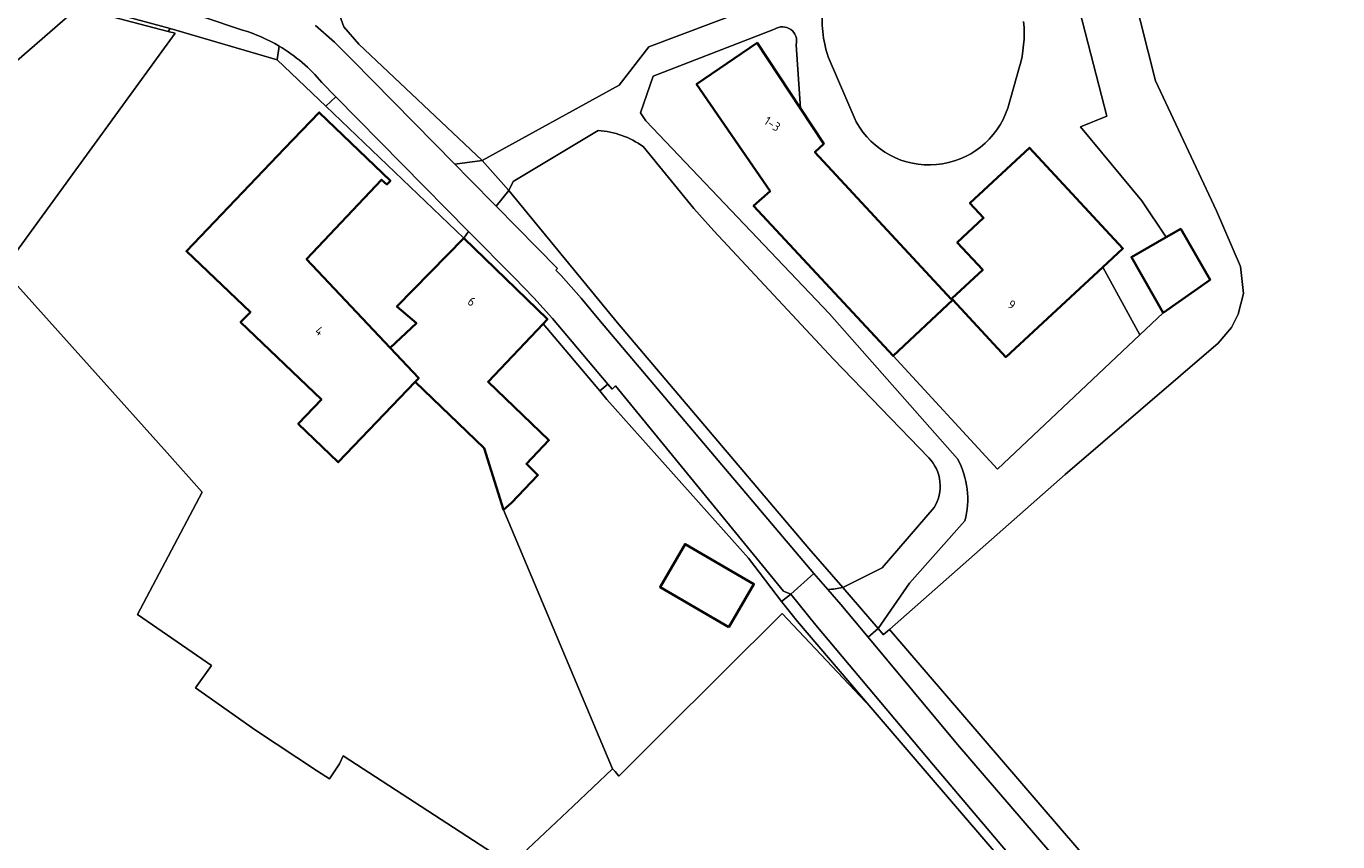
# Model space of a CAD drawing. Extents: x 184422 to 188298, y 343471 to 350189.
# Tile 159 of 256: x 186293 to 186424, y 346709 to 346791. Entities that reach past the tile are written whole.
import ezdxf
from ezdxf.enums import TextEntityAlignment as Align

# ---------------------------------------------------------------- set-up
doc = ezdxf.new("R2010")
doc.units = 0
for name, color, linetype, lineweight in [('B-WA-GR-BEPLANTING_CULTUUR_VASTE PLANTENVAK-GV', 252, 'Continuous', 18), ('B-WA-GR-GRAS-GV', 252, 'Continuous', 13), ('B-WA-GR-GROENVOORZIENING-GV', 252, 'Continuous', 18), ('B-WA-IE-TERREINAFSCHEIDING_KUNSTMATIG_HEKWERK-G', 252, 'IE-TERREINAFSCHEIDING-KUNSTMATIG', 18), ('B-WA-OG-TERREIN_ERF-GV', 252, 'Continuous', 18), ('B-WA-OG-WEG-GV', 252, 'Continuous', 18), ('B-WA-VH-VERHARDING_ASFALT-GV', 252, 'Continuous', 18), ('B-WA-VH-VERHARDING_BETONSTRAATSTEEN-GV', 252, 'Continuous', 18), ('B-WA-VH-VERHARDING_HALFVERHARDING_GRIND-GV', 252, 'Continuous', 18), ('B-WE-OG-BEBOUWING-GV', 250, 'Continuous', 35), ('B-WE-OG-BEBOUWING-T18', 10, 'Continuous', 18)]:
    doc.layers.add(name, color=color, linetype=linetype, lineweight=lineweight)
doc.styles.add('NLCS-ISO-M500-T18', font='NLCS-ISO.ttf', dxfattribs={"height": 0.9})
doc.linetypes.add('IE-TERREINAFSCHEIDING-KUNSTMATIG', pattern='A,4,[82,NLCS.SHX,S=0.75,R=90,X=0,Y=0],4,-2', length=10)

msp = doc.modelspace()

# ---------------------------------------------------------------- linework, layer by layer
at = {"layer": 'B-WA-GR-BEPLANTING_CULTUUR_VASTE PLANTENVAK-GV', "flags": 128}
msp.add_lwpolyline([(186336.926, 346769.522), (186345.318, 346761.403), (186344.895, 346760.959), (186350.557, 346754.234), (186351.355, 346754.908), (186345.811, 346761.466), (186343.947, 346763.558), (186341.994, 346765.569), (186337.423, 346770.204)], close=True, dxfattribs=at)
msp.add_lwpolyline([(186336.926, 346769.522), (186345.318, 346761.403), (186344.895, 346760.959), (186350.557, 346754.234), (186351.355, 346754.908), (186345.811, 346761.466), (186343.947, 346763.558), (186341.994, 346765.569), (186337.423, 346770.204)], close=True, dxfattribs=at)
msp.add_lwpolyline([(186336.926, 346769.522), (186345.318, 346761.403), (186344.895, 346760.959), (186350.557, 346754.234), (186351.355, 346754.908), (186345.811, 346761.466), (186343.947, 346763.558), (186341.994, 346765.569), (186337.423, 346770.204)], close=True, dxfattribs=at)
at = {"layer": 'B-WA-GR-GRAS-GV', "flags": 128}
for points in [[(186532.227, 346873.451), (186443.531, 346919.577), (186421.642, 346929.028), (186407.898, 346919.033), (186387.511, 346902.145), (186378.821, 346894.114), (186354.685, 346866.369), (186354.723, 346866.345), (186353.882, 346865.459), (186371.609, 346856.155), (186391.368, 346843.194), (186394.675, 346832.611), (186398.099, 346816.938), (186398.729, 346814.874), (186406.186, 346785.261), (186412.298, 346772.273), (186414.723, 346766.685), (186415.018, 346763.995), (186414.486, 346761.925), (186413.806, 346760.595), (186412.476, 346758.999), (186397.144, 346745.868), (186379.557, 346730.359), (186407.908, 346697.394)], [(186532.227, 346873.451), (186443.531, 346919.577), (186421.642, 346929.028), (186407.898, 346919.033), (186387.511, 346902.145), (186378.821, 346894.114), (186354.685, 346866.369), (186354.723, 346866.345), (186353.882, 346865.459), (186371.609, 346856.155), (186391.368, 346843.194), (186394.675, 346832.611), (186398.099, 346816.938), (186398.729, 346814.874), (186406.186, 346785.261), (186412.298, 346772.273), (186414.723, 346766.685), (186415.018, 346763.995), (186414.486, 346761.925), (186413.806, 346760.595), (186412.476, 346758.999), (186397.144, 346745.868), (186379.557, 346730.359), (186407.908, 346697.394)], [(186532.227, 346873.451), (186443.531, 346919.577), (186421.642, 346929.028), (186407.898, 346919.033), (186387.511, 346902.145), (186378.821, 346894.114), (186354.685, 346866.369), (186354.723, 346866.345), (186353.882, 346865.459), (186371.609, 346856.155), (186391.368, 346843.194), (186394.675, 346832.611), (186398.099, 346816.938), (186398.729, 346814.874), (186406.186, 346785.261), (186412.298, 346772.273), (186414.723, 346766.685), (186415.018, 346763.995), (186414.486, 346761.925), (186413.806, 346760.595), (186412.476, 346758.999), (186397.144, 346745.868), (186379.557, 346730.359), (186407.908, 346697.394)], [(186341.14, 346707.129), (186324.861, 346717.694), (186324.49, 346716.91), (186323.476, 346715.394), (186322.299, 346716.165), (186316.096, 346720.269), (186310.087, 346724.509), (186311.681, 346726.738), (186304.252, 346731.855), (186310.758, 346744.11), (186307.236, 346748.043), (186290.822, 346766.368), (186308.038, 346790.041), (186307.34, 346790.222), (186298.298, 346792.568), (186264.895, 346763.567), (186185.901, 346694.075)], [(186341.14, 346707.129), (186324.861, 346717.694), (186324.49, 346716.91), (186323.476, 346715.394), (186322.299, 346716.165), (186316.096, 346720.269), (186310.087, 346724.509), (186311.681, 346726.738), (186304.252, 346731.855), (186310.758, 346744.11), (186307.236, 346748.043), (186290.822, 346766.368), (186308.038, 346790.041), (186307.34, 346790.222), (186298.298, 346792.568), (186264.895, 346763.567), (186185.901, 346694.075)], [(186341.14, 346707.129), (186324.861, 346717.694), (186324.49, 346716.91), (186323.476, 346715.394), (186322.299, 346716.165), (186316.096, 346720.269), (186310.087, 346724.509), (186311.681, 346726.738), (186304.252, 346731.855), (186310.758, 346744.11), (186307.236, 346748.043), (186290.822, 346766.368), (186308.038, 346790.041), (186307.34, 346790.222), (186298.298, 346792.568), (186264.895, 346763.567), (186185.901, 346694.075)], [(186399.51, 346697.111), (186382.928, 346716.443), (186377.745, 346722.501), (186369.926, 346730.784), (186368.825, 346731.95), (186356.775, 346719.977), (186352.447, 346715.677), (186352.082, 346716.121), (186351.844, 346716.411), (186347.887, 346712.673), (186341.654, 346706.785)], [(186399.51, 346697.111), (186382.928, 346716.443), (186377.745, 346722.501), (186369.926, 346730.784), (186368.825, 346731.95), (186356.775, 346719.977), (186352.447, 346715.677), (186352.082, 346716.121), (186351.844, 346716.411), (186347.887, 346712.673), (186341.654, 346706.785)], [(186399.51, 346697.111), (186382.928, 346716.443), (186377.745, 346722.501), (186369.926, 346730.784), (186368.825, 346731.95), (186356.775, 346719.977), (186352.447, 346715.677), (186352.082, 346716.121), (186351.844, 346716.411), (186347.887, 346712.673), (186341.654, 346706.785)]]:
    msp.add_lwpolyline(points, dxfattribs=at)
at = {"layer": 'B-WA-GR-GROENVOORZIENING-GV', "flags": 128}
for points in [[(186345.962, 346860.204), (186334.562, 346847.076), (186323.14, 346832.42), (186321.319, 346829.807), (186318.997, 346824.024), (186318.356, 346820.861), (186318.055, 346816.44), (186318.651, 346813.012), (186320.316, 346805.051), (186322.661, 346797.148), (186323.679, 346794.127), (186324.914, 346790.666), (186326.434, 346788.927), (186338.769, 346777.307), (186352.501, 346784.826), (186355.472, 346788.686), (186368.672, 346793.697)], [(186345.962, 346860.204), (186334.562, 346847.076), (186323.14, 346832.42), (186321.319, 346829.807), (186318.997, 346824.024), (186318.356, 346820.861), (186318.055, 346816.44), (186318.651, 346813.012), (186320.316, 346805.051), (186322.661, 346797.148), (186323.679, 346794.127), (186324.914, 346790.666), (186326.434, 346788.927), (186338.769, 346777.307), (186352.501, 346784.826), (186355.472, 346788.686), (186368.672, 346793.697)], [(186345.962, 346860.204), (186334.562, 346847.076), (186323.14, 346832.42), (186321.319, 346829.807), (186318.997, 346824.024), (186318.356, 346820.861), (186318.055, 346816.44), (186318.651, 346813.012), (186320.316, 346805.051), (186322.661, 346797.148), (186323.679, 346794.127), (186324.914, 346790.666), (186326.434, 346788.927), (186338.769, 346777.307), (186352.501, 346784.826), (186355.472, 346788.686), (186368.672, 346793.697)], [(186385.185, 346844.383), (186401.326, 346781.72), (186398.705, 346780.655), (186404.832, 346773.243), (186407.265, 346769.621), (186408.734, 346770.464), (186411.66, 346765.365), (186406.984, 346762.059), (186404.637, 346759.845), (186390.375, 346746.391), (186379.923, 346757.728), (186365.959, 346772.756), (186367.61, 346774.217), (186360.255, 346784.938), (186366.306, 346789.09), (186370.642, 346782.51), (186370.22, 346788.89)], [(186385.185, 346844.383), (186401.326, 346781.72), (186398.705, 346780.655), (186404.832, 346773.243), (186407.265, 346769.621), (186408.734, 346770.464), (186411.66, 346765.365), (186406.984, 346762.059), (186404.637, 346759.845), (186390.375, 346746.391), (186379.923, 346757.728), (186365.959, 346772.756), (186367.61, 346774.217), (186360.255, 346784.938), (186366.306, 346789.09), (186370.642, 346782.51), (186370.22, 346788.89)], [(186385.185, 346844.383), (186401.326, 346781.72), (186398.705, 346780.655), (186404.832, 346773.243), (186407.265, 346769.621), (186408.734, 346770.464), (186411.66, 346765.365), (186406.984, 346762.059), (186404.637, 346759.845), (186390.375, 346746.391), (186379.923, 346757.728), (186365.959, 346772.756), (186367.61, 346774.217), (186360.255, 346784.938), (186366.306, 346789.09), (186370.642, 346782.51), (186370.22, 346788.89)], [(186378.424, 346730.45), (186378.961, 346729.818), (186378.96, 346729.832), (186379.557, 346730.359), (186397.144, 346745.868), (186412.476, 346758.999), (186413.806, 346760.595), (186414.486, 346761.925), (186415.018, 346763.995), (186414.723, 346766.685), (186412.298, 346772.273), (186406.186, 346785.261), (186398.729, 346814.874)], [(186378.424, 346730.45), (186378.961, 346729.818), (186378.96, 346729.832), (186379.557, 346730.359), (186397.144, 346745.868), (186412.476, 346758.999), (186413.806, 346760.595), (186414.486, 346761.925), (186415.018, 346763.995), (186414.723, 346766.685), (186412.298, 346772.273), (186406.186, 346785.261), (186398.729, 346814.874)], [(186378.424, 346730.45), (186378.961, 346729.818), (186378.96, 346729.832), (186379.557, 346730.359), (186397.144, 346745.868), (186412.476, 346758.999), (186413.806, 346760.595), (186414.486, 346761.925), (186415.018, 346763.995), (186414.723, 346766.685), (186412.298, 346772.273), (186406.186, 346785.261), (186398.729, 346814.874)], [(186368.061, 346790.435), (186355.915, 346785.734), (186354.641, 346782.077), (186355.18, 346781.264), (186373.547, 346761.935), (186386.379, 346747.424)], [(186368.061, 346790.435), (186355.915, 346785.734), (186354.641, 346782.077), (186355.18, 346781.264), (186373.547, 346761.935), (186386.379, 346747.424)], [(186368.061, 346790.435), (186355.915, 346785.734), (186354.641, 346782.077), (186355.18, 346781.264), (186373.547, 346761.935), (186386.379, 346747.424)], [(186373.412, 346787.686), (186376.241, 346781.152)], [(186373.412, 346787.686), (186376.241, 346781.152)], [(186373.412, 346787.686), (186376.241, 346781.152)], [(186391.403, 346782.528), (186392.563, 346786.569)], [(186391.403, 346782.528), (186392.563, 346786.569)], [(186391.403, 346782.528), (186392.563, 346786.569)], [(186350.4, 346780.287), (186341.897, 346775.181), (186341.447, 346774.309)], [(186350.4, 346780.287), (186341.897, 346775.181), (186341.447, 346774.309)], [(186350.4, 346780.287), (186341.897, 346775.181), (186341.447, 346774.309)], [(186383.489, 346747.538), (186373.968, 346757.401), (186361.978, 346770.273), (186359.98, 346772.496), (186354.891, 346778.691)], [(186383.489, 346747.538), (186373.968, 346757.401), (186361.978, 346770.273), (186359.98, 346772.496), (186354.891, 346778.691)], [(186383.489, 346747.538), (186373.968, 346757.401), (186361.978, 346770.273), (186359.98, 346772.496), (186354.891, 346778.691)], [(186341.447, 346774.309), (186352.342, 346761.033), (186371.482, 346738.451), (186374.876, 346734.539), (186378.836, 346736.512), (186384.028, 346742.548)], [(186341.447, 346774.309), (186352.342, 346761.033), (186371.482, 346738.451), (186374.876, 346734.539), (186378.836, 346736.512), (186384.028, 346742.548)], [(186341.447, 346774.309), (186352.342, 346761.033), (186371.482, 346738.451), (186374.876, 346734.539), (186378.836, 346736.512), (186384.028, 346742.548)], [(186387.113, 346741.213), (186381.579, 346735.003), (186378.424, 346730.45)], [(186387.113, 346741.213), (186381.579, 346735.003), (186378.424, 346730.45)], [(186387.113, 346741.213), (186381.579, 346735.003), (186378.424, 346730.45)]]:
    msp.add_lwpolyline(points, dxfattribs=at)
at = {"layer": 'B-WA-GR-GROENVOORZIENING-GV'}
for points in [[(186372.904, 346792.759, 0.10811), (186373.412, 346787.686)], [(186372.904, 346792.759, 0.10811), (186373.412, 346787.686)], [(186372.904, 346792.759, 0.10811), (186373.412, 346787.686)], [(186392.563, 346786.569, 0.0931107), (186392.999, 346791.203)], [(186392.563, 346786.569, 0.0931107), (186392.999, 346791.203)], [(186392.563, 346786.569, 0.0931107), (186392.999, 346791.203)], [(186370.22, 346788.89, 0.6939908), (186368.061, 346790.435)], [(186370.22, 346788.89, 0.6939908), (186368.061, 346790.435)], [(186370.22, 346788.89, 0.6939908), (186368.061, 346790.435)], [(186376.241, 346781.152, 0.6534398), (186391.403, 346782.528)], [(186376.241, 346781.152, 0.6534398), (186391.403, 346782.528)], [(186376.241, 346781.152, 0.6534398), (186391.403, 346782.528)], [(186354.891, 346778.691, 0.142405), (186350.4, 346780.287)], [(186354.891, 346778.691, 0.142405), (186350.4, 346780.287)], [(186354.891, 346778.691, 0.142405), (186350.4, 346780.287)], [(186384.028, 346742.548, 0.3441424), (186383.489, 346747.538)], [(186384.028, 346742.548, 0.3441424), (186383.489, 346747.538)], [(186384.028, 346742.548, 0.3441424), (186383.489, 346747.538)], [(186386.379, 346747.424, -0.1927633), (186387.113, 346741.213)], [(186386.379, 346747.424, -0.1927633), (186387.113, 346741.213)], [(186386.379, 346747.424, -0.1927633), (186387.113, 346741.213)]]:
    msp.add_lwpolyline(points, format="xyb", dxfattribs=at)
at = {"layer": 'B-WA-GR-GROENVOORZIENING-GV', "flags": 128}
msp.add_lwpolyline([(186379.923, 346757.728), (186390.375, 346746.391), (186404.637, 346759.845), (186400.929, 346766.631), (186391.201, 346757.612), (186385.908, 346763.363)], close=True, dxfattribs=at)
msp.add_lwpolyline([(186379.923, 346757.728), (186390.375, 346746.391), (186404.637, 346759.845), (186400.929, 346766.631), (186391.201, 346757.612), (186385.908, 346763.363)], close=True, dxfattribs=at)
msp.add_lwpolyline([(186379.923, 346757.728), (186390.375, 346746.391), (186404.637, 346759.845), (186400.929, 346766.631), (186391.201, 346757.612), (186385.908, 346763.363)], close=True, dxfattribs=at)
at = {"layer": 'B-WA-IE-TERREINAFSCHEIDING_KUNSTMATIG_HEKWERK-G', "flags": 128}
msp.add_lwpolyline([(186462.868, 346628.165), (186455.153, 346636.666), (186435.575, 346657.201), (186422.034, 346672.009), (186399.51, 346697.111), (186382.928, 346716.443), (186370.357, 346731.138)], dxfattribs=at)
msp.add_lwpolyline([(186462.868, 346628.165), (186455.153, 346636.666), (186435.575, 346657.201), (186422.034, 346672.009), (186399.51, 346697.111), (186382.928, 346716.443), (186370.357, 346731.138)], dxfattribs=at)
msp.add_lwpolyline([(186462.868, 346628.165), (186455.153, 346636.666), (186435.575, 346657.201), (186422.034, 346672.009), (186399.51, 346697.111), (186382.928, 346716.443), (186370.357, 346731.138)], dxfattribs=at)
at = {"layer": 'B-WA-OG-TERREIN_ERF-GV', "flags": 128}
for points in [[(186264.895, 346763.567), (186298.298, 346792.568), (186307.34, 346790.222), (186307.546, 346790.519), (186297.139, 346793.313), (186285.621, 346796.393)], [(186264.895, 346763.567), (186298.298, 346792.568), (186307.34, 346790.222), (186307.546, 346790.519), (186297.139, 346793.313), (186285.621, 346796.393)], [(186264.895, 346763.567), (186298.298, 346792.568), (186307.34, 346790.222), (186307.546, 346790.519), (186297.139, 346793.313), (186285.621, 346796.393)], [(186341.654, 346706.785), (186347.887, 346712.673), (186351.844, 346716.411), (186340.901, 346742.342), (186338.967, 346748.51), (186332.055, 346755.125), (186324.372, 346747.097), (186320.359, 346750.939), (186322.687, 346753.371), (186314.589, 346761.122), (186315.571, 346762.12), (186309.165, 346768.218), (186319.001, 346778.495), (186322.458, 346782.107), (186329.598, 346775.274), (186329.235, 346774.895), (186328.708, 346775.372), (186321.199, 346767.422), (186329.577, 346758.539), (186332.189, 346761.002), (186330.235, 346762.684), (186336.926, 346769.522), (186323.111, 346782.721), (186318.239, 346787.376), (186307.546, 346790.519), (186307.34, 346790.222), (186308.038, 346790.041), (186290.822, 346766.368), (186307.236, 346748.043), (186310.758, 346744.11), (186304.252, 346731.855), (186311.681, 346726.738), (186310.087, 346724.509), (186316.096, 346720.269), (186322.299, 346716.165), (186323.476, 346715.394), (186324.49, 346716.91), (186324.861, 346717.694), (186341.14, 346707.129)], [(186341.654, 346706.785), (186347.887, 346712.673), (186351.844, 346716.411), (186340.901, 346742.342), (186338.967, 346748.51), (186332.055, 346755.125), (186324.372, 346747.097), (186320.359, 346750.939), (186322.687, 346753.371), (186314.589, 346761.122), (186315.571, 346762.12), (186309.165, 346768.218), (186319.001, 346778.495), (186322.458, 346782.107), (186329.598, 346775.274), (186329.235, 346774.895), (186328.708, 346775.372), (186321.199, 346767.422), (186329.577, 346758.539), (186332.189, 346761.002), (186330.235, 346762.684), (186336.926, 346769.522), (186323.111, 346782.721), (186318.239, 346787.376), (186307.546, 346790.519), (186307.34, 346790.222), (186308.038, 346790.041), (186290.822, 346766.368), (186307.236, 346748.043), (186310.758, 346744.11), (186304.252, 346731.855), (186311.681, 346726.738), (186310.087, 346724.509), (186316.096, 346720.269), (186322.299, 346716.165), (186323.476, 346715.394), (186324.49, 346716.91), (186324.861, 346717.694), (186341.14, 346707.129)], [(186341.654, 346706.785), (186347.887, 346712.673), (186351.844, 346716.411), (186340.901, 346742.342), (186338.967, 346748.51), (186332.055, 346755.125), (186324.372, 346747.097), (186320.359, 346750.939), (186322.687, 346753.371), (186314.589, 346761.122), (186315.571, 346762.12), (186309.165, 346768.218), (186319.001, 346778.495), (186322.458, 346782.107), (186329.598, 346775.274), (186329.235, 346774.895), (186328.708, 346775.372), (186321.199, 346767.422), (186329.577, 346758.539), (186332.189, 346761.002), (186330.235, 346762.684), (186336.926, 346769.522), (186323.111, 346782.721), (186318.239, 346787.376), (186307.546, 346790.519), (186307.34, 346790.222), (186308.038, 346790.041), (186290.822, 346766.368), (186307.236, 346748.043), (186310.758, 346744.11), (186304.252, 346731.855), (186311.681, 346726.738), (186310.087, 346724.509), (186316.096, 346720.269), (186322.299, 346716.165), (186323.476, 346715.394), (186324.49, 346716.91), (186324.861, 346717.694), (186341.14, 346707.129)]]:
    msp.add_lwpolyline(points, dxfattribs=at)
for points in [[(186370.357, 346731.138), (186368.762, 346733.135), (186365.458, 346737.483), (186351.271, 346753.386), (186350.557, 346754.234), (186344.895, 346760.959), (186339.364, 346755.147), (186345.47, 346749.285), (186343.201, 346746.922), (186344.365, 346745.807), (186341.717, 346743.041), (186340.901, 346742.342), (186351.844, 346716.411), (186352.082, 346716.121), (186352.447, 346715.677), (186356.775, 346719.977), (186368.825, 346731.95), (186369.926, 346730.784), (186377.745, 346722.501)], [(186370.357, 346731.138), (186368.762, 346733.135), (186365.458, 346737.483), (186351.271, 346753.386), (186350.557, 346754.234), (186344.895, 346760.959), (186339.364, 346755.147), (186345.47, 346749.285), (186343.201, 346746.922), (186344.365, 346745.807), (186341.717, 346743.041), (186340.901, 346742.342), (186351.844, 346716.411), (186352.082, 346716.121), (186352.447, 346715.677), (186356.775, 346719.977), (186368.825, 346731.95), (186369.926, 346730.784), (186377.745, 346722.501)], [(186370.357, 346731.138), (186368.762, 346733.135), (186365.458, 346737.483), (186351.271, 346753.386), (186350.557, 346754.234), (186344.895, 346760.959), (186339.364, 346755.147), (186345.47, 346749.285), (186343.201, 346746.922), (186344.365, 346745.807), (186341.717, 346743.041), (186340.901, 346742.342), (186351.844, 346716.411), (186352.082, 346716.121), (186352.447, 346715.677), (186356.775, 346719.977), (186368.825, 346731.95), (186369.926, 346730.784), (186377.745, 346722.501)], [(186363.492, 346730.594), (186356.596, 346734.598), (186359.092, 346738.898), (186365.988, 346734.894)], [(186363.492, 346730.594), (186356.596, 346734.598), (186359.092, 346738.898), (186365.988, 346734.894)], [(186363.492, 346730.594), (186356.596, 346734.598), (186359.092, 346738.898), (186365.988, 346734.894)]]:
    msp.add_lwpolyline(points, close=True, dxfattribs=at)
at = {"layer": 'B-WA-OG-WEG-GV', "flags": 128}
for points in [[(186322.08, 346790.798), (186323.98, 346789.136), (186325.774, 346787.362), (186336.027, 346776.93), (186338.769, 346777.307), (186326.434, 346788.927), (186324.914, 346790.666), (186323.679, 346794.127), (186322.661, 346797.148), (186320.316, 346805.051), (186318.651, 346813.012), (186318.055, 346816.44), (186318.356, 346820.861), (186318.997, 346824.024), (186321.319, 346829.807), (186323.14, 346832.42), (186334.562, 346847.076), (186345.962, 346860.204), (186344.891, 346860.89), (186339.933, 346855.236)], [(186322.08, 346790.798), (186323.98, 346789.136), (186325.774, 346787.362), (186336.027, 346776.93), (186338.769, 346777.307), (186326.434, 346788.927), (186324.914, 346790.666), (186323.679, 346794.127), (186322.661, 346797.148), (186320.316, 346805.051), (186318.651, 346813.012), (186318.055, 346816.44), (186318.356, 346820.861), (186318.997, 346824.024), (186321.319, 346829.807), (186323.14, 346832.42), (186334.562, 346847.076), (186345.962, 346860.204), (186344.891, 346860.89), (186339.933, 346855.236)], [(186322.08, 346790.798), (186323.98, 346789.136), (186325.774, 346787.362), (186336.027, 346776.93), (186338.769, 346777.307), (186326.434, 346788.927), (186324.914, 346790.666), (186323.679, 346794.127), (186322.661, 346797.148), (186320.316, 346805.051), (186318.651, 346813.012), (186318.055, 346816.44), (186318.356, 346820.861), (186318.997, 346824.024), (186321.319, 346829.807), (186323.14, 346832.42), (186334.562, 346847.076), (186345.962, 346860.204), (186344.891, 346860.89), (186339.933, 346855.236)], [(186287.016, 346799.379), (186283.794, 346799.533), (186282.332, 346799.18), (186280.87, 346798.836), (186273.958, 346797.255), (186232.603, 346787.671), (186232.782, 346786.897), (186282.972, 346796.321), (186285.621, 346796.393), (186297.139, 346793.313), (186307.546, 346790.519), (186318.239, 346787.376), (186318.439, 346788.754)], [(186287.016, 346799.379), (186283.794, 346799.533), (186282.332, 346799.18), (186280.87, 346798.836), (186273.958, 346797.255), (186232.603, 346787.671), (186232.782, 346786.897), (186282.972, 346796.321), (186285.621, 346796.393), (186297.139, 346793.313), (186307.546, 346790.519), (186318.239, 346787.376), (186318.439, 346788.754)], [(186287.016, 346799.379), (186283.794, 346799.533), (186282.332, 346799.18), (186280.87, 346798.836), (186273.958, 346797.255), (186232.603, 346787.671), (186232.782, 346786.897), (186282.972, 346796.321), (186285.621, 346796.393), (186297.139, 346793.313), (186307.546, 346790.519), (186318.239, 346787.376), (186318.439, 346788.754)], [(186314.792, 346790.351), (186299.095, 346795.64), (186296.635, 346796.453), (186294.329, 346797.315), (186292.064, 346798.279)], [(186314.792, 346790.351), (186299.095, 346795.64), (186296.635, 346796.453), (186294.329, 346797.315), (186292.064, 346798.279)], [(186314.792, 346790.351), (186299.095, 346795.64), (186296.635, 346796.453), (186294.329, 346797.315), (186292.064, 346798.279)], [(186341.447, 346774.309), (186340.173, 346772.717), (186346.317, 346766.479), (186346.145, 346766.326), (186346.676, 346765.772), (186348.679, 346763.507), (186350.614, 346761.182), (186371.979, 346735.963), (186373.376, 346734.353)], [(186341.447, 346774.309), (186340.173, 346772.717), (186346.317, 346766.479), (186346.145, 346766.326), (186346.676, 346765.772), (186348.679, 346763.507), (186350.614, 346761.182), (186371.979, 346735.963), (186373.376, 346734.353)], [(186341.447, 346774.309), (186340.173, 346772.717), (186346.317, 346766.479), (186346.145, 346766.326), (186346.676, 346765.772), (186348.679, 346763.507), (186350.614, 346761.182), (186371.979, 346735.963), (186373.376, 346734.353)], [(186374.876, 346734.539), (186371.482, 346738.451), (186352.342, 346761.033), (186341.447, 346774.309)], [(186374.876, 346734.539), (186371.482, 346738.451), (186352.342, 346761.033), (186341.447, 346774.309)], [(186374.876, 346734.539), (186371.482, 346738.451), (186352.342, 346761.033), (186341.447, 346774.309)], [(186473.519, 346618.843), (186468.139, 346624.577), (186455.579, 346637.942), (186447.837, 346646.302), (186435.597, 346659.35), (186423.872, 346671.629), (186420.014, 346675.859), (186414.555, 346681.842), (186405.164, 346692.294), (186395.83, 346702.798), (186383.975, 346716.758), (186372.183, 346730.772), (186369.698, 346733.883), (186368.762, 346733.135), (186370.357, 346731.138)], [(186473.519, 346618.843), (186468.139, 346624.577), (186455.579, 346637.942), (186447.837, 346646.302), (186435.597, 346659.35), (186423.872, 346671.629), (186420.014, 346675.859), (186414.555, 346681.842), (186405.164, 346692.294), (186395.83, 346702.798), (186383.975, 346716.758), (186372.183, 346730.772), (186369.698, 346733.883), (186368.762, 346733.135), (186370.357, 346731.138)], [(186473.519, 346618.843), (186468.139, 346624.577), (186455.579, 346637.942), (186447.837, 346646.302), (186435.597, 346659.35), (186423.872, 346671.629), (186420.014, 346675.859), (186414.555, 346681.842), (186405.164, 346692.294), (186395.83, 346702.798), (186383.975, 346716.758), (186372.183, 346730.772), (186369.698, 346733.883), (186368.762, 346733.135), (186370.357, 346731.138)], [(186370.357, 346731.138), (186377.745, 346722.501), (186382.928, 346716.443), (186399.51, 346697.111), (186422.034, 346672.009), (186435.575, 346657.201), (186455.153, 346636.666), (186462.868, 346628.165), (186472.061, 346618.385), (186471.774, 346617.899), (186471.671, 346617.641), (186471.907, 346617.541), (186472.132, 346617.353), (186472.375, 346615.191), (186472.287, 346614.299), (186472.282, 346613.667), (186472.239, 346613.289), (186472.367, 346613.27), (186476.255, 346612.939), (186478.226, 346614.583)], [(186370.357, 346731.138), (186377.745, 346722.501), (186382.928, 346716.443), (186399.51, 346697.111), (186422.034, 346672.009), (186435.575, 346657.201), (186455.153, 346636.666), (186462.868, 346628.165), (186472.061, 346618.385), (186471.774, 346617.899), (186471.671, 346617.641), (186471.907, 346617.541), (186472.132, 346617.353), (186472.375, 346615.191), (186472.287, 346614.299), (186472.282, 346613.667), (186472.239, 346613.289), (186472.367, 346613.27), (186476.255, 346612.939), (186478.226, 346614.583)], [(186370.357, 346731.138), (186377.745, 346722.501), (186382.928, 346716.443), (186399.51, 346697.111), (186422.034, 346672.009), (186435.575, 346657.201), (186455.153, 346636.666), (186462.868, 346628.165), (186472.061, 346618.385), (186471.774, 346617.899), (186471.671, 346617.641), (186471.907, 346617.541), (186472.132, 346617.353), (186472.375, 346615.191), (186472.287, 346614.299), (186472.282, 346613.667), (186472.239, 346613.289), (186472.367, 346613.27), (186476.255, 346612.939), (186478.226, 346614.583)], [(186407.908, 346697.394), (186379.557, 346730.359), (186378.96, 346729.832), (186378.961, 346729.818), (186378.424, 346730.45), (186377.416, 346729.568), (186386.374, 346718.823), (186398.301, 346704.984)], [(186407.908, 346697.394), (186379.557, 346730.359), (186378.96, 346729.832), (186378.961, 346729.818), (186378.424, 346730.45), (186377.416, 346729.568), (186386.374, 346718.823), (186398.301, 346704.984)], [(186407.908, 346697.394), (186379.557, 346730.359), (186378.96, 346729.832), (186378.961, 346729.818), (186378.424, 346730.45), (186377.416, 346729.568), (186386.374, 346718.823), (186398.301, 346704.984)]]:
    msp.add_lwpolyline(points, dxfattribs=at)
at = {"layer": 'B-WA-OG-WEG-GV'}
for points in [[(186318.439, 346788.754, 0.0603618), (186314.792, 346790.351)], [(186318.439, 346788.754, 0.0603618), (186314.792, 346790.351)], [(186318.439, 346788.754, 0.0603618), (186314.792, 346790.351)], [(186373.376, 346734.353, 0.0329916), (186374.876, 346734.539)], [(186373.376, 346734.353, 0.0329916), (186374.876, 346734.539)], [(186373.376, 346734.353, 0.0329916), (186374.876, 346734.539)]]:
    msp.add_lwpolyline(points, format="xyb", dxfattribs=at)
at = {"layer": 'B-WA-VH-VERHARDING_ASFALT-GV', "flags": 128}
for points in [[(186299.095, 346795.64), (186314.792, 346790.351)], [(186299.095, 346795.64), (186314.792, 346790.351)], [(186299.095, 346795.64), (186314.792, 346790.351)], [(186322.736, 346785.097), (186324.133, 346783.681), (186337.423, 346770.204), (186341.994, 346765.569), (186343.947, 346763.558), (186345.811, 346761.466), (186351.355, 346754.908), (186351.78, 346754.405), (186352.14, 346754.754), (186368.956, 346734.188), (186369.698, 346733.883), (186371.979, 346735.963), (186350.614, 346761.182), (186348.679, 346763.507), (186346.676, 346765.772), (186346.145, 346766.326), (186346.317, 346766.479), (186340.173, 346772.717), (186337.46, 346775.471), (186336.027, 346776.93), (186325.774, 346787.362), (186323.98, 346789.136), (186322.08, 346790.798)], [(186322.736, 346785.097), (186324.133, 346783.681), (186337.423, 346770.204), (186341.994, 346765.569), (186343.947, 346763.558), (186345.811, 346761.466), (186351.355, 346754.908), (186351.78, 346754.405), (186352.14, 346754.754), (186368.956, 346734.188), (186369.698, 346733.883), (186371.979, 346735.963), (186350.614, 346761.182), (186348.679, 346763.507), (186346.676, 346765.772), (186346.145, 346766.326), (186346.317, 346766.479), (186340.173, 346772.717), (186337.46, 346775.471), (186336.027, 346776.93), (186325.774, 346787.362), (186323.98, 346789.136), (186322.08, 346790.798)], [(186322.736, 346785.097), (186324.133, 346783.681), (186337.423, 346770.204), (186341.994, 346765.569), (186343.947, 346763.558), (186345.811, 346761.466), (186351.355, 346754.908), (186351.78, 346754.405), (186352.14, 346754.754), (186368.956, 346734.188), (186369.698, 346733.883), (186371.979, 346735.963), (186350.614, 346761.182), (186348.679, 346763.507), (186346.676, 346765.772), (186346.145, 346766.326), (186346.317, 346766.479), (186340.173, 346772.717), (186337.46, 346775.471), (186336.027, 346776.93), (186325.774, 346787.362), (186323.98, 346789.136), (186322.08, 346790.798)]]:
    msp.add_lwpolyline(points, dxfattribs=at)
at = {"layer": 'B-WA-VH-VERHARDING_ASFALT-GV'}
for points in [[(186314.792, 346790.351, -0.0603618), (186318.439, 346788.754)], [(186314.792, 346790.351, -0.0603618), (186318.439, 346788.754)], [(186314.792, 346790.351, -0.0603618), (186318.439, 346788.754)], [(186318.439, 346788.754, -0.0859439), (186322.736, 346785.097)], [(186318.439, 346788.754, -0.0859439), (186322.736, 346785.097)], [(186318.439, 346788.754, -0.0859439), (186322.736, 346785.097)]]:
    msp.add_lwpolyline(points, format="xyb", dxfattribs=at)
at = {"layer": 'B-WA-VH-VERHARDING_ASFALT-GV', "flags": 128}
msp.add_lwpolyline([(186377.416, 346729.568), (186374.676, 346732.855), (186373.376, 346734.353), (186371.979, 346735.963), (186369.698, 346733.883), (186372.183, 346730.772), (186383.975, 346716.758), (186395.83, 346702.798), (186405.164, 346692.294), (186414.555, 346681.842), (186420.014, 346675.859), (186422.431, 346678.12), (186417.041, 346683.874), (186407.639, 346694.401), (186398.301, 346704.984), (186386.374, 346718.823)], close=True, dxfattribs=at)
msp.add_lwpolyline([(186377.416, 346729.568), (186374.676, 346732.855), (186373.376, 346734.353), (186371.979, 346735.963), (186369.698, 346733.883), (186372.183, 346730.772), (186383.975, 346716.758), (186395.83, 346702.798), (186405.164, 346692.294), (186414.555, 346681.842), (186420.014, 346675.859), (186422.431, 346678.12), (186417.041, 346683.874), (186407.639, 346694.401), (186398.301, 346704.984), (186386.374, 346718.823)], close=True, dxfattribs=at)
msp.add_lwpolyline([(186377.416, 346729.568), (186374.676, 346732.855), (186373.376, 346734.353), (186371.979, 346735.963), (186369.698, 346733.883), (186372.183, 346730.772), (186383.975, 346716.758), (186395.83, 346702.798), (186405.164, 346692.294), (186414.555, 346681.842), (186420.014, 346675.859), (186422.431, 346678.12), (186417.041, 346683.874), (186407.639, 346694.401), (186398.301, 346704.984), (186386.374, 346718.823)], close=True, dxfattribs=at)
at = {"layer": 'B-WA-VH-VERHARDING_BETONSTRAATSTEEN-GV', "flags": 128}
msp.add_lwpolyline([(186318.439, 346788.754), (186318.239, 346787.376), (186323.111, 346782.721), (186324.133, 346783.681), (186322.736, 346785.097)], dxfattribs=at)
msp.add_lwpolyline([(186318.439, 346788.754), (186318.239, 346787.376), (186323.111, 346782.721), (186324.133, 346783.681), (186322.736, 346785.097)], dxfattribs=at)
msp.add_lwpolyline([(186318.439, 346788.754), (186318.239, 346787.376), (186323.111, 346782.721), (186324.133, 346783.681), (186322.736, 346785.097)], dxfattribs=at)
at = {"layer": 'B-WA-VH-VERHARDING_BETONSTRAATSTEEN-GV'}
msp.add_lwpolyline([(186322.736, 346785.097, 0.0859439), (186318.439, 346788.754)], format="xyb", dxfattribs=at)
msp.add_lwpolyline([(186322.736, 346785.097, 0.0859439), (186318.439, 346788.754)], format="xyb", dxfattribs=at)
msp.add_lwpolyline([(186322.736, 346785.097, 0.0859439), (186318.439, 346788.754)], format="xyb", dxfattribs=at)
at = {"layer": 'B-WA-VH-VERHARDING_HALFVERHARDING_GRIND-GV', "flags": 128}
for points in [[(186370.22, 346788.89), (186370.642, 346782.51), (186372.977, 346778.967), (186372.09, 346778.144), (186385.742, 346763.419), (186385.804, 346763.476), (186388.895, 346766.343), (186386.346, 346769.093), (186388.993, 346771.547), (186387.613, 346773.036), (186393.589, 346778.577), (186402.938, 346768.494), (186400.929, 346766.631), (186404.637, 346759.845), (186406.984, 346762.059), (186403.789, 346767.627), (186407.265, 346769.621), (186404.832, 346773.243), (186398.705, 346780.655), (186401.326, 346781.72), (186385.185, 346844.383)], [(186370.22, 346788.89), (186370.642, 346782.51), (186372.977, 346778.967), (186372.09, 346778.144), (186385.742, 346763.419), (186385.804, 346763.476), (186388.895, 346766.343), (186386.346, 346769.093), (186388.993, 346771.547), (186387.613, 346773.036), (186393.589, 346778.577), (186402.938, 346768.494), (186400.929, 346766.631), (186404.637, 346759.845), (186406.984, 346762.059), (186403.789, 346767.627), (186407.265, 346769.621), (186404.832, 346773.243), (186398.705, 346780.655), (186401.326, 346781.72), (186385.185, 346844.383)], [(186370.22, 346788.89), (186370.642, 346782.51), (186372.977, 346778.967), (186372.09, 346778.144), (186385.742, 346763.419), (186385.804, 346763.476), (186388.895, 346766.343), (186386.346, 346769.093), (186388.993, 346771.547), (186387.613, 346773.036), (186393.589, 346778.577), (186402.938, 346768.494), (186400.929, 346766.631), (186404.637, 346759.845), (186406.984, 346762.059), (186403.789, 346767.627), (186407.265, 346769.621), (186404.832, 346773.243), (186398.705, 346780.655), (186401.326, 346781.72), (186385.185, 346844.383)], [(186368.672, 346793.697), (186355.472, 346788.686), (186352.501, 346784.826), (186338.769, 346777.307), (186341.447, 346774.309), (186341.897, 346775.181), (186350.4, 346780.287)], [(186368.672, 346793.697), (186355.472, 346788.686), (186352.501, 346784.826), (186338.769, 346777.307), (186341.447, 346774.309), (186341.897, 346775.181), (186350.4, 346780.287)], [(186368.672, 346793.697), (186355.472, 346788.686), (186352.501, 346784.826), (186338.769, 346777.307), (186341.447, 346774.309), (186341.897, 346775.181), (186350.4, 346780.287)], [(186386.379, 346747.424), (186373.547, 346761.935), (186355.18, 346781.264), (186354.641, 346782.077), (186355.915, 346785.734), (186368.061, 346790.435)], [(186386.379, 346747.424), (186373.547, 346761.935), (186355.18, 346781.264), (186354.641, 346782.077), (186355.915, 346785.734), (186368.061, 346790.435)], [(186386.379, 346747.424), (186373.547, 346761.935), (186355.18, 346781.264), (186354.641, 346782.077), (186355.915, 346785.734), (186368.061, 346790.435)], [(186376.241, 346781.152), (186373.412, 346787.686)], [(186376.241, 346781.152), (186373.412, 346787.686)], [(186376.241, 346781.152), (186373.412, 346787.686)], [(186392.563, 346786.569), (186391.403, 346782.528)], [(186392.563, 346786.569), (186391.403, 346782.528)], [(186392.563, 346786.569), (186391.403, 346782.528)], [(186354.891, 346778.691), (186359.98, 346772.496), (186361.978, 346770.273), (186373.968, 346757.401), (186383.489, 346747.538)], [(186354.891, 346778.691), (186359.98, 346772.496), (186361.978, 346770.273), (186373.968, 346757.401), (186383.489, 346747.538)], [(186354.891, 346778.691), (186359.98, 346772.496), (186361.978, 346770.273), (186373.968, 346757.401), (186383.489, 346747.538)], [(186384.028, 346742.548), (186378.836, 346736.512), (186374.876, 346734.539)], [(186384.028, 346742.548), (186378.836, 346736.512), (186374.876, 346734.539)], [(186384.028, 346742.548), (186378.836, 346736.512), (186374.876, 346734.539)], [(186374.876, 346734.539), (186378.424, 346730.45), (186381.579, 346735.003), (186387.113, 346741.213)], [(186374.876, 346734.539), (186378.424, 346730.45), (186381.579, 346735.003), (186387.113, 346741.213)], [(186374.876, 346734.539), (186378.424, 346730.45), (186381.579, 346735.003), (186387.113, 346741.213)], [(186373.376, 346734.353), (186374.676, 346732.855)], [(186373.376, 346734.353), (186374.676, 346732.855)], [(186373.376, 346734.353), (186374.676, 346732.855)], [(186374.676, 346732.855), (186377.416, 346729.568), (186378.424, 346730.45), (186374.876, 346734.539)], [(186374.676, 346732.855), (186377.416, 346729.568), (186378.424, 346730.45), (186374.876, 346734.539)], [(186374.676, 346732.855), (186377.416, 346729.568), (186378.424, 346730.45), (186374.876, 346734.539)]]:
    msp.add_lwpolyline(points, dxfattribs=at)
at = {"layer": 'B-WA-VH-VERHARDING_HALFVERHARDING_GRIND-GV'}
for points in [[(186373.412, 346787.686, -0.10811), (186372.904, 346792.759)], [(186373.412, 346787.686, -0.10811), (186372.904, 346792.759)], [(186373.412, 346787.686, -0.10811), (186372.904, 346792.759)], [(186392.999, 346791.203, -0.0931107), (186392.563, 346786.569)], [(186392.999, 346791.203, -0.0931107), (186392.563, 346786.569)], [(186392.999, 346791.203, -0.0931107), (186392.563, 346786.569)], [(186368.061, 346790.435, -0.6939908), (186370.22, 346788.89)], [(186368.061, 346790.435, -0.6939908), (186370.22, 346788.89)], [(186368.061, 346790.435, -0.6939908), (186370.22, 346788.89)], [(186391.403, 346782.528, -0.6534398), (186376.241, 346781.152)], [(186391.403, 346782.528, -0.6534398), (186376.241, 346781.152)], [(186391.403, 346782.528, -0.6534398), (186376.241, 346781.152)], [(186350.4, 346780.287, -0.142405), (186354.891, 346778.691)], [(186350.4, 346780.287, -0.142405), (186354.891, 346778.691)], [(186350.4, 346780.287, -0.142405), (186354.891, 346778.691)], [(186383.489, 346747.538, -0.3441424), (186384.028, 346742.548)], [(186383.489, 346747.538, -0.3441424), (186384.028, 346742.548)], [(186383.489, 346747.538, -0.3441424), (186384.028, 346742.548)], [(186387.113, 346741.213, 0.1927633), (186386.379, 346747.424)], [(186387.113, 346741.213, 0.1927633), (186386.379, 346747.424)], [(186387.113, 346741.213, 0.1927633), (186386.379, 346747.424)], [(186374.876, 346734.539, -0.0329916), (186373.376, 346734.353)], [(186374.876, 346734.539, -0.0329916), (186373.376, 346734.353)], [(186374.876, 346734.539, -0.0329916), (186373.376, 346734.353)]]:
    msp.add_lwpolyline(points, format="xyb", dxfattribs=at)
at = {"layer": 'B-WA-VH-VERHARDING_HALFVERHARDING_GRIND-GV', "flags": 128}
for points in [[(186324.133, 346783.681), (186323.111, 346782.721), (186336.926, 346769.522), (186337.423, 346770.204)], [(186324.133, 346783.681), (186323.111, 346782.721), (186336.926, 346769.522), (186337.423, 346770.204)], [(186324.133, 346783.681), (186323.111, 346782.721), (186336.926, 346769.522), (186337.423, 346770.204)], [(186337.46, 346775.471), (186340.173, 346772.717), (186341.447, 346774.309), (186338.769, 346777.307), (186336.027, 346776.93)], [(186337.46, 346775.471), (186340.173, 346772.717), (186341.447, 346774.309), (186338.769, 346777.307), (186336.027, 346776.93)], [(186337.46, 346775.471), (186340.173, 346772.717), (186341.447, 346774.309), (186338.769, 346777.307), (186336.027, 346776.93)], [(186368.762, 346733.135), (186369.698, 346733.883), (186368.956, 346734.188), (186352.14, 346754.754), (186351.78, 346754.405), (186351.355, 346754.908), (186350.557, 346754.234), (186351.271, 346753.386), (186365.458, 346737.483)], [(186368.762, 346733.135), (186369.698, 346733.883), (186368.956, 346734.188), (186352.14, 346754.754), (186351.78, 346754.405), (186351.355, 346754.908), (186350.557, 346754.234), (186351.271, 346753.386), (186365.458, 346737.483)], [(186368.762, 346733.135), (186369.698, 346733.883), (186368.956, 346734.188), (186352.14, 346754.754), (186351.78, 346754.405), (186351.355, 346754.908), (186350.557, 346754.234), (186351.271, 346753.386), (186365.458, 346737.483)]]:
    msp.add_lwpolyline(points, close=True, dxfattribs=at)
at = {"layer": 'B-WE-OG-BEBOUWING-GV', "flags": 128}
for points in [[(186385.908, 346763.363), (186385.804, 346763.476), (186385.742, 346763.419), (186372.09, 346778.144), (186372.977, 346778.967), (186370.642, 346782.51), (186366.306, 346789.09), (186360.255, 346784.938), (186367.61, 346774.217), (186365.959, 346772.756), (186379.923, 346757.728)], [(186385.908, 346763.363), (186385.804, 346763.476), (186385.742, 346763.419), (186372.09, 346778.144), (186372.977, 346778.967), (186370.642, 346782.51), (186366.306, 346789.09), (186360.255, 346784.938), (186367.61, 346774.217), (186365.959, 346772.756), (186379.923, 346757.728)], [(186385.908, 346763.363), (186385.804, 346763.476), (186385.742, 346763.419), (186372.09, 346778.144), (186372.977, 346778.967), (186370.642, 346782.51), (186366.306, 346789.09), (186360.255, 346784.938), (186367.61, 346774.217), (186365.959, 346772.756), (186379.923, 346757.728)], [(186332.055, 346755.125), (186332.423, 346755.509), (186329.577, 346758.539), (186321.199, 346767.422), (186328.708, 346775.372), (186329.235, 346774.895), (186329.598, 346775.274), (186322.458, 346782.107), (186319.001, 346778.495), (186309.165, 346768.218), (186315.571, 346762.12), (186314.589, 346761.122), (186322.687, 346753.371), (186320.359, 346750.939), (186324.372, 346747.097)], [(186332.055, 346755.125), (186332.423, 346755.509), (186329.577, 346758.539), (186321.199, 346767.422), (186328.708, 346775.372), (186329.235, 346774.895), (186329.598, 346775.274), (186322.458, 346782.107), (186319.001, 346778.495), (186309.165, 346768.218), (186315.571, 346762.12), (186314.589, 346761.122), (186322.687, 346753.371), (186320.359, 346750.939), (186324.372, 346747.097)], [(186332.055, 346755.125), (186332.423, 346755.509), (186329.577, 346758.539), (186321.199, 346767.422), (186328.708, 346775.372), (186329.235, 346774.895), (186329.598, 346775.274), (186322.458, 346782.107), (186319.001, 346778.495), (186309.165, 346768.218), (186315.571, 346762.12), (186314.589, 346761.122), (186322.687, 346753.371), (186320.359, 346750.939), (186324.372, 346747.097)], [(186385.804, 346763.476), (186385.908, 346763.363), (186391.201, 346757.612), (186400.929, 346766.631), (186402.938, 346768.494), (186393.589, 346778.577), (186387.613, 346773.036), (186388.993, 346771.547), (186386.346, 346769.093), (186388.895, 346766.343)], [(186385.804, 346763.476), (186385.908, 346763.363), (186391.201, 346757.612), (186400.929, 346766.631), (186402.938, 346768.494), (186393.589, 346778.577), (186387.613, 346773.036), (186388.993, 346771.547), (186386.346, 346769.093), (186388.895, 346766.343)], [(186385.804, 346763.476), (186385.908, 346763.363), (186391.201, 346757.612), (186400.929, 346766.631), (186402.938, 346768.494), (186393.589, 346778.577), (186387.613, 346773.036), (186388.993, 346771.547), (186386.346, 346769.093), (186388.895, 346766.343)], [(186407.265, 346769.621), (186403.789, 346767.627), (186406.984, 346762.059), (186411.66, 346765.365), (186408.734, 346770.464)], [(186407.265, 346769.621), (186403.789, 346767.627), (186406.984, 346762.059), (186411.66, 346765.365), (186408.734, 346770.464)], [(186407.265, 346769.621), (186403.789, 346767.627), (186406.984, 346762.059), (186411.66, 346765.365), (186408.734, 346770.464)], [(186329.577, 346758.539), (186332.423, 346755.509), (186332.055, 346755.125), (186338.967, 346748.51), (186340.901, 346742.342), (186341.717, 346743.041), (186344.365, 346745.807), (186343.201, 346746.922), (186345.47, 346749.285), (186339.364, 346755.147), (186344.895, 346760.959), (186345.318, 346761.403), (186336.926, 346769.522), (186330.235, 346762.684), (186332.189, 346761.002)], [(186329.577, 346758.539), (186332.423, 346755.509), (186332.055, 346755.125), (186338.967, 346748.51), (186340.901, 346742.342), (186341.717, 346743.041), (186344.365, 346745.807), (186343.201, 346746.922), (186345.47, 346749.285), (186339.364, 346755.147), (186344.895, 346760.959), (186345.318, 346761.403), (186336.926, 346769.522), (186330.235, 346762.684), (186332.189, 346761.002)], [(186329.577, 346758.539), (186332.423, 346755.509), (186332.055, 346755.125), (186338.967, 346748.51), (186340.901, 346742.342), (186341.717, 346743.041), (186344.365, 346745.807), (186343.201, 346746.922), (186345.47, 346749.285), (186339.364, 346755.147), (186344.895, 346760.959), (186345.318, 346761.403), (186336.926, 346769.522), (186330.235, 346762.684), (186332.189, 346761.002)], [(186363.492, 346730.594), (186365.988, 346734.894), (186359.092, 346738.898), (186356.596, 346734.598)], [(186363.492, 346730.594), (186365.988, 346734.894), (186359.092, 346738.898), (186356.596, 346734.598)], [(186363.492, 346730.594), (186365.988, 346734.894), (186359.092, 346738.898), (186356.596, 346734.598)]]:
    msp.add_lwpolyline(points, close=True, dxfattribs=at)

# ---------------------------------------------------------------- texts
at = {"layer": 'B-WE-OG-BEBOUWING-T18', "style": 'NLCS-ISO-M500-T18'}
for s, p in [('1-3', (186367.836, 346780.959)), ('1-3', (186367.836, 346780.959)), ('1-3', (186367.836, 346780.959)), ('6', (186337.728, 346763.18)), ('6', (186337.728, 346763.18)), ('6', (186337.728, 346763.18)), ('9', (186391.804, 346762.863)), ('9', (186391.804, 346762.863)), ('9', (186391.804, 346762.863)), ('4', (186322.471, 346760.244)), ('4', (186322.471, 346760.244)), ('4', (186322.471, 346760.244))]:
    msp.add_text(s, height=0.9, rotation=327.1, dxfattribs=at).set_placement(p, align=Align.MIDDLE)

doc.saveas('drawing.dxf')
